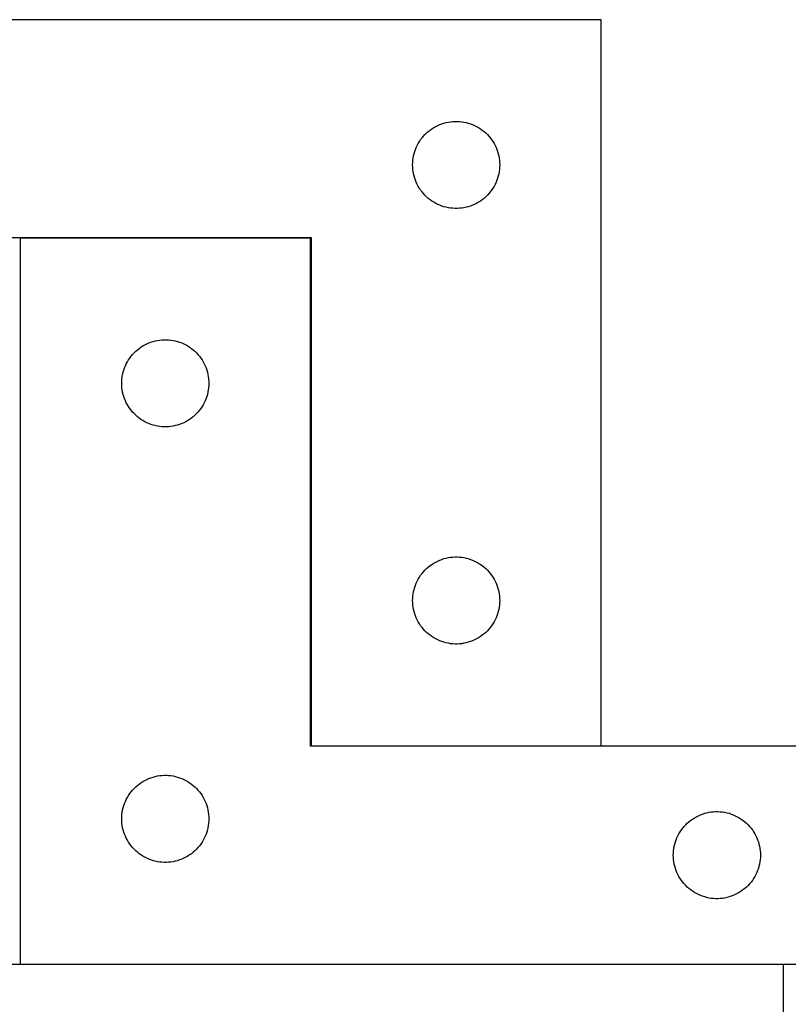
# Model space of a CAD drawing. Header units: millimetres. Extents: x 7 to 1493, y 7 to 2993.
# Tile 12 of 13: x 934 to 1199, y 2654 to 2993. Entities that reach past the tile are written whole.
import ezdxf

# ---------------------------------------------------------------- set-up
doc = ezdxf.new("R2010")
doc.units = ezdxf.units.MM
doc.layers.add('COMMON', color=5, linetype='CONTINUOUS', true_color=0x0000ff)
doc.layers.add('CUT', color=7, linetype='CONTINUOUS', true_color=0x000000)

msp = doc.modelspace()

# ---------------------------------------------------------------- linework, layer by layer
at = {"layer": 'COMMON'}
for p, q in [((934.532195, 2918.209248), (1034.532195, 2918.209248)), ((1034.632195, 2918.109248), (1034.632195, 2743.309249)), ((1034.732196, 2743.209248), (1134.732196, 2743.209248)), ((1197.439013, 2668.009248), (934.532195, 2668.009248))]:
    msp.add_line(p, q, dxfattribs=at)
at = {"layer": 'CUT'}
for p, q in [((1134.732196, 2993.309249), (834.732196, 2993.309249)), ((1134.732196, 2743.309249), (1134.732196, 2993.309249)), ((1077.682545, 2956.549431), (1078.37348, 2956.894783)), ((1078.37348, 2956.894783), (1079.081278, 2957.204109)), ((1079.081278, 2957.204109), (1079.80406, 2957.476588)), ((1079.80406, 2957.476588), (1080.539912, 2957.711497)), ((1080.539912, 2957.711497), (1081.28688, 2957.908215)), ((1081.28688, 2957.908215), (1082.042985, 2958.066219)), ((1082.042985, 2958.066219), (1082.806221, 2958.185089)), ((1082.806221, 2958.185089), (1083.574564, 2958.264512)), ((1083.574564, 2958.264512), (1084.345977, 2958.304276)), ((1084.345977, 2958.304276), (1085.118415, 2958.304276)), ((1085.118415, 2958.304276), (1085.889828, 2958.264512)), ((1085.889828, 2958.264512), (1086.658171, 2958.185089)), ((1086.658171, 2958.185089), (1087.421408, 2958.066219)), ((1087.421408, 2958.066219), (1088.177512, 2957.908215)), ((1088.177512, 2957.908215), (1088.924481, 2957.711497)), ((1088.924481, 2957.711497), (1089.660332, 2957.476588)), ((1089.660332, 2957.476588), (1090.383115, 2957.204109)), ((1090.383115, 2957.204109), (1091.090912, 2956.894783)), ((1091.090912, 2956.894783), (1091.781847, 2956.549431)), ((1073.465217, 2953.211531), (1073.989913, 2953.778412)), ((1073.989913, 2953.778412), (1074.543096, 2954.31753)), ((1074.543096, 2954.31753), (1075.123298, 2954.827456)), ((1075.123298, 2954.827456), (1075.728982, 2955.306838)), ((1075.728982, 2955.306838), (1076.35854, 2955.754405)), ((1076.35854, 2955.754405), (1077.010304, 2956.168969)), ((1077.010304, 2956.168969), (1077.682545, 2956.549431)), ((1091.781847, 2956.549431), (1092.454088, 2956.168969)), ((1092.454088, 2956.168969), (1093.105852, 2955.754405)), ((1093.105852, 2955.754405), (1093.73541, 2955.306838)), ((1093.73541, 2955.306838), (1094.341094, 2954.827456)), ((1094.341094, 2954.827456), (1094.921296, 2954.31753)), ((1094.921296, 2954.31753), (1095.474479, 2953.778412)), ((1095.474479, 2953.778412), (1095.999175, 2953.211531)), ((1070.987443, 2949.316058), (1071.31489, 2950.015656)), ((1071.31489, 2950.015656), (1071.677918, 2950.69747)), ((1071.677918, 2950.69747), (1072.075563, 2951.359692)), ((1072.075563, 2951.359692), (1072.506771, 2952.000566)), ((1072.506771, 2952.000566), (1072.970399, 2952.618392)), ((1072.970399, 2952.618392), (1073.465217, 2953.211531)), ((1095.999175, 2953.211531), (1096.493993, 2952.618392)), ((1096.493993, 2952.618392), (1096.957621, 2952.000566)), ((1096.957621, 2952.000566), (1097.38883, 2951.359692)), ((1097.38883, 2951.359692), (1097.786475, 2950.69747)), ((1097.786475, 2950.69747), (1098.149502, 2950.015656)), ((1098.149502, 2950.015656), (1098.47695, 2949.316058)), ((1070.049361, 2946.37753), (1070.22678, 2947.129316)), ((1070.22678, 2947.129316), (1070.442665, 2947.870972)), ((1070.442665, 2947.870972), (1070.696444, 2948.600531)), ((1070.696444, 2948.600531), (1070.987443, 2949.316058)), ((1098.47695, 2949.316058), (1098.767948, 2948.600531)), ((1098.767948, 2948.600531), (1099.021727, 2947.870972)), ((1099.021727, 2947.870972), (1099.237612, 2947.129316)), ((1099.237612, 2947.129316), (1099.415031, 2946.37753)), ((1069.732196, 2943.309249), (1069.752085, 2944.081431)), ((1069.752085, 2942.537068), (1069.732196, 2943.309249)), ((1069.752085, 2944.081431), (1069.811698, 2944.851564)), ((1069.811698, 2944.851564), (1069.910878, 2945.617608)), ((1069.910878, 2945.617608), (1070.049361, 2946.37753)), ((1099.415031, 2946.37753), (1099.553515, 2945.617608)), ((1099.553515, 2945.617608), (1099.652694, 2944.851564)), ((1099.652694, 2944.851564), (1099.712308, 2944.081431)), ((1099.712308, 2944.081431), (1099.732196, 2943.309249)), ((1099.732196, 2943.309249), (1099.712308, 2942.537068)), ((1069.811698, 2941.766934), (1069.752085, 2942.537068)), ((1069.910878, 2941.000891), (1069.811698, 2941.766934)), ((1070.049361, 2940.240968), (1069.910878, 2941.000891)), ((1070.22678, 2939.489183), (1070.049361, 2940.240968)), ((1099.415031, 2940.240968), (1099.237612, 2939.489183)), ((1099.553515, 2941.000891), (1099.415031, 2940.240968)), ((1099.652694, 2941.766934), (1099.553515, 2941.000891)), ((1099.712308, 2942.537068), (1099.652694, 2941.766934)), ((1070.442665, 2938.747527), (1070.22678, 2939.489183)), ((1070.696444, 2938.017968), (1070.442665, 2938.747527)), ((1070.987443, 2937.302441), (1070.696444, 2938.017968)), ((1071.31489, 2936.602842), (1070.987443, 2937.302441)), ((1071.677918, 2935.921028), (1071.31489, 2936.602842)), ((1098.149502, 2936.602842), (1097.786475, 2935.921028)), ((1098.47695, 2937.302441), (1098.149502, 2936.602842)), ((1098.767948, 2938.017968), (1098.47695, 2937.302441)), ((1099.021727, 2938.747527), (1098.767948, 2938.017968)), ((1099.237612, 2939.489183), (1099.021727, 2938.747527)), ((1072.075563, 2935.258806), (1071.677918, 2935.921028)), ((1072.506771, 2934.617933), (1072.075563, 2935.258806)), ((1072.970399, 2934.000107), (1072.506771, 2934.617933)), ((1073.465217, 2933.406968), (1072.970399, 2934.000107)), ((1073.989913, 2932.840087), (1073.465217, 2933.406968)), ((1095.999175, 2933.406968), (1095.474479, 2932.840087)), ((1096.493993, 2934.000107), (1095.999175, 2933.406968)), ((1096.957621, 2934.617933), (1096.493993, 2934.000107)), ((1097.38883, 2935.258806), (1096.957621, 2934.617933)), ((1097.786475, 2935.921028), (1097.38883, 2935.258806)), ((1074.543096, 2932.300969), (1073.989913, 2932.840087)), ((1075.123298, 2931.791043), (1074.543096, 2932.300969)), ((1075.728982, 2931.311661), (1075.123298, 2931.791043)), ((1076.35854, 2930.864094), (1075.728982, 2931.311661)), ((1077.010304, 2930.44953), (1076.35854, 2930.864094)), ((1077.682545, 2930.069067), (1077.010304, 2930.44953)), ((1078.37348, 2929.723715), (1077.682545, 2930.069067)), ((1079.081278, 2929.41439), (1078.37348, 2929.723715)), ((1091.090912, 2929.723715), (1090.383115, 2929.41439)), ((1091.781847, 2930.069067), (1091.090912, 2929.723715)), ((1092.454088, 2930.44953), (1091.781847, 2930.069067)), ((1093.105852, 2930.864094), (1092.454088, 2930.44953)), ((1093.73541, 2931.311661), (1093.105852, 2930.864094)), ((1094.341094, 2931.791043), (1093.73541, 2931.311661)), ((1094.921296, 2932.300969), (1094.341094, 2931.791043)), ((1095.474479, 2932.840087), (1094.921296, 2932.300969)), ((1079.80406, 2929.141911), (1079.081278, 2929.41439)), ((1080.539912, 2928.907001), (1079.80406, 2929.141911)), ((1081.28688, 2928.710284), (1080.539912, 2928.907001)), ((1082.042985, 2928.55228), (1081.28688, 2928.710284)), ((1082.806221, 2928.433409), (1082.042985, 2928.55228)), ((1083.574564, 2928.353986), (1082.806221, 2928.433409)), ((1084.345977, 2928.314222), (1083.574564, 2928.353986)), ((1085.118415, 2928.314222), (1084.345977, 2928.314222)), ((1085.889828, 2928.353986), (1085.118415, 2928.314222)), ((1086.658171, 2928.433409), (1085.889828, 2928.353986)), ((1087.421408, 2928.55228), (1086.658171, 2928.433409)), ((1088.177512, 2928.710284), (1087.421408, 2928.55228)), ((1088.924481, 2928.907001), (1088.177512, 2928.710284)), ((1089.660332, 2929.141911), (1088.924481, 2928.907001)), ((1090.383115, 2929.41439), (1089.660332, 2929.141911)), ((834.732196, 2918.309249), (1034.732196, 2918.309249)), ((1034.532195, 2918.109248), (934.532195, 2918.109248)), ((934.532195, 2918.109248), (934.532195, 2668.109248)), ((1034.532195, 2743.109248), (1034.532195, 2918.109248)), ((1034.732196, 2918.309249), (1034.732196, 2743.309249)), ((978.881277, 2882.004108), (979.604059, 2882.276587)), ((979.604059, 2882.276587), (980.339911, 2882.511496)), ((980.339911, 2882.511496), (981.086879, 2882.708214)), ((981.086879, 2882.708214), (981.842984, 2882.866218)), ((981.842984, 2882.866218), (982.60622, 2882.985088)), ((982.60622, 2882.985088), (983.374563, 2883.064511)), ((983.374563, 2883.064511), (984.145976, 2883.104275)), ((984.145976, 2883.104275), (984.918414, 2883.104275)), ((984.918414, 2883.104275), (985.689827, 2883.064511)), ((985.689827, 2883.064511), (986.45817, 2882.985088)), ((986.45817, 2882.985088), (987.221407, 2882.866218)), ((987.221407, 2882.866218), (987.977511, 2882.708214)), ((987.977511, 2882.708214), (988.72448, 2882.511496)), ((988.72448, 2882.511496), (989.460331, 2882.276587)), ((989.460331, 2882.276587), (990.183114, 2882.004108)), ((973.789912, 2878.578411), (974.343095, 2879.117529)), ((974.343095, 2879.117529), (974.923297, 2879.627455)), ((974.923297, 2879.627455), (975.528981, 2880.106837)), ((975.528981, 2880.106837), (976.158539, 2880.554404)), ((976.158539, 2880.554404), (976.810303, 2880.968968)), ((976.810303, 2880.968968), (977.482544, 2881.34943)), ((977.482544, 2881.34943), (978.173479, 2881.694782)), ((978.173479, 2881.694782), (978.881277, 2882.004108)), ((990.183114, 2882.004108), (990.890911, 2881.694782)), ((990.890911, 2881.694782), (991.581846, 2881.34943)), ((991.581846, 2881.34943), (992.254087, 2880.968968)), ((992.254087, 2880.968968), (992.905851, 2880.554404)), ((992.905851, 2880.554404), (993.535409, 2880.106837)), ((993.535409, 2880.106837), (994.141093, 2879.627455)), ((994.141093, 2879.627455), (994.721295, 2879.117529)), ((994.721295, 2879.117529), (995.274478, 2878.578411)), ((971.114889, 2874.815655), (971.477917, 2875.497469)), ((971.477917, 2875.497469), (971.875562, 2876.159691)), ((971.875562, 2876.159691), (972.30677, 2876.800565)), ((972.30677, 2876.800565), (972.770398, 2877.418391)), ((972.770398, 2877.418391), (973.265216, 2878.01153)), ((973.265216, 2878.01153), (973.789912, 2878.578411)), ((995.274478, 2878.578411), (995.799174, 2878.01153)), ((995.799174, 2878.01153), (996.293992, 2877.418391)), ((996.293992, 2877.418391), (996.75762, 2876.800565)), ((996.75762, 2876.800565), (997.188829, 2876.159691)), ((997.188829, 2876.159691), (997.586474, 2875.497469)), ((997.586474, 2875.497469), (997.949501, 2874.815655)), ((969.84936, 2871.177529), (970.026779, 2871.929315)), ((970.026779, 2871.929315), (970.242664, 2872.670971)), ((970.242664, 2872.670971), (970.496443, 2873.40053)), ((970.496443, 2873.40053), (970.787442, 2874.116057)), ((970.787442, 2874.116057), (971.114889, 2874.815655)), ((997.949501, 2874.815655), (998.276949, 2874.116057)), ((998.276949, 2874.116057), (998.567947, 2873.40053)), ((998.567947, 2873.40053), (998.821726, 2872.670971)), ((998.821726, 2872.670971), (999.037611, 2871.929315)), ((999.037611, 2871.929315), (999.21503, 2871.177529)), ((969.532195, 2868.109248), (969.552084, 2868.88143)), ((969.552084, 2868.88143), (969.611697, 2869.651563)), ((969.611697, 2869.651563), (969.710877, 2870.417607)), ((969.710877, 2870.417607), (969.84936, 2871.177529)), ((999.21503, 2871.177529), (999.353514, 2870.417607)), ((999.353514, 2870.417607), (999.452693, 2869.651563)), ((999.452693, 2869.651563), (999.512307, 2868.88143)), ((999.512307, 2868.88143), (999.532195, 2868.109248)), ((969.552084, 2867.337067), (969.532195, 2868.109248)), ((969.611697, 2866.566933), (969.552084, 2867.337067)), ((969.710877, 2865.80089), (969.611697, 2866.566933)), ((969.84936, 2865.040967), (969.710877, 2865.80089)), ((999.353514, 2865.80089), (999.21503, 2865.040967)), ((999.452693, 2866.566933), (999.353514, 2865.80089)), ((999.512307, 2867.337067), (999.452693, 2866.566933)), ((999.532195, 2868.109248), (999.512307, 2867.337067)), ((970.026779, 2864.289182), (969.84936, 2865.040967)), ((970.242664, 2863.547526), (970.026779, 2864.289182)), ((970.496443, 2862.817967), (970.242664, 2863.547526)), ((970.787442, 2862.10244), (970.496443, 2862.817967)), ((971.114889, 2861.402841), (970.787442, 2862.10244)), ((998.276949, 2862.10244), (997.949501, 2861.402841)), ((998.567947, 2862.817967), (998.276949, 2862.10244)), ((998.821726, 2863.547526), (998.567947, 2862.817967)), ((999.037611, 2864.289182), (998.821726, 2863.547526)), ((999.21503, 2865.040967), (999.037611, 2864.289182)), ((971.477917, 2860.721027), (971.114889, 2861.402841)), ((971.875562, 2860.058805), (971.477917, 2860.721027)), ((972.30677, 2859.417932), (971.875562, 2860.058805)), ((972.770398, 2858.800106), (972.30677, 2859.417932)), ((973.265216, 2858.206967), (972.770398, 2858.800106)), ((996.293992, 2858.800106), (995.799174, 2858.206967)), ((996.75762, 2859.417932), (996.293992, 2858.800106)), ((997.188829, 2860.058805), (996.75762, 2859.417932)), ((997.586474, 2860.721027), (997.188829, 2860.058805)), ((997.949501, 2861.402841), (997.586474, 2860.721027)), ((973.789912, 2857.640086), (973.265216, 2858.206967)), ((974.343095, 2857.100968), (973.789912, 2857.640086)), ((974.923297, 2856.591042), (974.343095, 2857.100968)), ((975.528981, 2856.11166), (974.923297, 2856.591042)), ((976.158539, 2855.664093), (975.528981, 2856.11166)), ((976.810303, 2855.249529), (976.158539, 2855.664093)), ((977.482544, 2854.869066), (976.810303, 2855.249529)), ((992.254087, 2855.249529), (991.581846, 2854.869066)), ((992.905851, 2855.664093), (992.254087, 2855.249529)), ((993.535409, 2856.11166), (992.905851, 2855.664093)), ((994.141093, 2856.591042), (993.535409, 2856.11166)), ((994.721295, 2857.100968), (994.141093, 2856.591042)), ((995.274478, 2857.640086), (994.721295, 2857.100968)), ((995.799174, 2858.206967), (995.274478, 2857.640086)), ((978.173479, 2854.523714), (977.482544, 2854.869066)), ((978.881277, 2854.214389), (978.173479, 2854.523714)), ((979.604059, 2853.94191), (978.881277, 2854.214389)), ((980.339911, 2853.707), (979.604059, 2853.94191)), ((981.086879, 2853.510283), (980.339911, 2853.707)), ((981.842984, 2853.352279), (981.086879, 2853.510283)), ((982.60622, 2853.233408), (981.842984, 2853.352279)), ((983.374563, 2853.153985), (982.60622, 2853.233408)), ((984.145976, 2853.114221), (983.374563, 2853.153985)), ((984.918414, 2853.114221), (984.145976, 2853.114221)), ((985.689827, 2853.153985), (984.918414, 2853.114221)), ((986.45817, 2853.233408), (985.689827, 2853.153985)), ((987.221407, 2853.352279), (986.45817, 2853.233408)), ((987.977511, 2853.510283), (987.221407, 2853.352279)), ((988.72448, 2853.707), (987.977511, 2853.510283)), ((989.460331, 2853.94191), (988.72448, 2853.707)), ((990.183114, 2854.214389), (989.460331, 2853.94191)), ((990.890911, 2854.523714), (990.183114, 2854.214389)), ((991.581846, 2854.869066), (990.890911, 2854.523714)), ((1079.081278, 2807.204109), (1079.80406, 2807.476588)), ((1079.80406, 2807.476588), (1080.539912, 2807.711497)), ((1080.539912, 2807.711497), (1081.28688, 2807.908215)), ((1081.28688, 2807.908215), (1082.042985, 2808.066219)), ((1082.042985, 2808.066219), (1082.806221, 2808.185089)), ((1082.806221, 2808.185089), (1083.574564, 2808.264512)), ((1083.574564, 2808.264512), (1084.345977, 2808.304276)), ((1084.345977, 2808.304276), (1085.118415, 2808.304276)), ((1085.118415, 2808.304276), (1085.889828, 2808.264512)), ((1085.889828, 2808.264512), (1086.658171, 2808.185089)), ((1086.658171, 2808.185089), (1087.421408, 2808.066219)), ((1087.421408, 2808.066219), (1088.177512, 2807.908215)), ((1088.177512, 2807.908215), (1088.924481, 2807.711497)), ((1088.924481, 2807.711497), (1089.660332, 2807.476588)), ((1089.660332, 2807.476588), (1090.383115, 2807.204109)), ((1073.989913, 2803.778412), (1074.543096, 2804.31753)), ((1074.543096, 2804.31753), (1075.123298, 2804.827456)), ((1075.123298, 2804.827456), (1075.728982, 2805.306838)), ((1075.728982, 2805.306838), (1076.35854, 2805.754405)), ((1076.35854, 2805.754405), (1077.010304, 2806.168969)), ((1077.010304, 2806.168969), (1077.682545, 2806.549431)), ((1077.682545, 2806.549431), (1078.37348, 2806.894783)), ((1078.37348, 2806.894783), (1079.081278, 2807.204109)), ((1090.383115, 2807.204109), (1091.090912, 2806.894783)), ((1091.090912, 2806.894783), (1091.781847, 2806.549431)), ((1091.781847, 2806.549431), (1092.454088, 2806.168969)), ((1092.454088, 2806.168969), (1093.105852, 2805.754405)), ((1093.105852, 2805.754405), (1093.73541, 2805.306838)), ((1093.73541, 2805.306838), (1094.341094, 2804.827456)), ((1094.341094, 2804.827456), (1094.921296, 2804.31753)), ((1094.921296, 2804.31753), (1095.474479, 2803.778412)), ((1071.31489, 2800.015656), (1071.677918, 2800.69747)), ((1071.677918, 2800.69747), (1072.075563, 2801.359692)), ((1072.075563, 2801.359692), (1072.506771, 2802.000566)), ((1072.506771, 2802.000566), (1072.970399, 2802.618392)), ((1072.970399, 2802.618392), (1073.465217, 2803.211531)), ((1073.465217, 2803.211531), (1073.989913, 2803.778412)), ((1095.474479, 2803.778412), (1095.999175, 2803.211531)), ((1095.999175, 2803.211531), (1096.493993, 2802.618392)), ((1096.493993, 2802.618392), (1096.957621, 2802.000566)), ((1096.957621, 2802.000566), (1097.38883, 2801.359692)), ((1097.38883, 2801.359692), (1097.786475, 2800.69747)), ((1097.786475, 2800.69747), (1098.149502, 2800.015656)), ((1070.22678, 2797.129316), (1070.442665, 2797.870972)), ((1070.442665, 2797.870972), (1070.696444, 2798.600531)), ((1070.696444, 2798.600531), (1070.987443, 2799.316058)), ((1070.987443, 2799.316058), (1071.31489, 2800.015656)), ((1098.149502, 2800.015656), (1098.47695, 2799.316058)), ((1098.47695, 2799.316058), (1098.767948, 2798.600531)), ((1098.767948, 2798.600531), (1099.021727, 2797.870972)), ((1099.021727, 2797.870972), (1099.237612, 2797.129316)), ((1069.732196, 2793.309249), (1069.752085, 2794.081431)), ((1069.752085, 2794.081431), (1069.811698, 2794.851564)), ((1069.811698, 2794.851564), (1069.910878, 2795.617608)), ((1069.910878, 2795.617608), (1070.049361, 2796.37753)), ((1070.049361, 2796.37753), (1070.22678, 2797.129316)), ((1099.237612, 2797.129316), (1099.415031, 2796.37753)), ((1099.415031, 2796.37753), (1099.553515, 2795.617608)), ((1099.553515, 2795.617608), (1099.652694, 2794.851564)), ((1099.652694, 2794.851564), (1099.712308, 2794.081431)), ((1099.712308, 2794.081431), (1099.732196, 2793.309249)), ((1069.752085, 2792.537068), (1069.732196, 2793.309249)), ((1069.811698, 2791.766934), (1069.752085, 2792.537068)), ((1069.910878, 2791.000891), (1069.811698, 2791.766934)), ((1070.049361, 2790.240968), (1069.910878, 2791.000891)), ((1099.553515, 2791.000891), (1099.415031, 2790.240968)), ((1099.652694, 2791.766934), (1099.553515, 2791.000891)), ((1099.712308, 2792.537068), (1099.652694, 2791.766934)), ((1099.732196, 2793.309249), (1099.712308, 2792.537068)), ((1070.22678, 2789.489183), (1070.049361, 2790.240968)), ((1070.442665, 2788.747527), (1070.22678, 2789.489183)), ((1070.696444, 2788.017968), (1070.442665, 2788.747527)), ((1070.987443, 2787.302441), (1070.696444, 2788.017968)), ((1071.31489, 2786.602842), (1070.987443, 2787.302441)), ((1098.47695, 2787.302441), (1098.149502, 2786.602842)), ((1098.767948, 2788.017968), (1098.47695, 2787.302441)), ((1099.021727, 2788.747527), (1098.767948, 2788.017968)), ((1099.237612, 2789.489183), (1099.021727, 2788.747527)), ((1099.415031, 2790.240968), (1099.237612, 2789.489183)), ((1071.677918, 2785.921028), (1071.31489, 2786.602842)), ((1072.075563, 2785.258806), (1071.677918, 2785.921028)), ((1072.506771, 2784.617933), (1072.075563, 2785.258806)), ((1072.970399, 2784.000107), (1072.506771, 2784.617933)), ((1073.465217, 2783.406968), (1072.970399, 2784.000107)), ((1096.493993, 2784.000107), (1095.999175, 2783.406968)), ((1096.957621, 2784.617933), (1096.493993, 2784.000107)), ((1097.38883, 2785.258806), (1096.957621, 2784.617933)), ((1097.786475, 2785.921028), (1097.38883, 2785.258806)), ((1098.149502, 2786.602842), (1097.786475, 2785.921028)), ((1073.989913, 2782.840087), (1073.465217, 2783.406968)), ((1074.543096, 2782.300969), (1073.989913, 2782.840087)), ((1075.123298, 2781.791043), (1074.543096, 2782.300969)), ((1075.728982, 2781.311661), (1075.123298, 2781.791043)), ((1076.35854, 2780.864094), (1075.728982, 2781.311661)), ((1077.010304, 2780.44953), (1076.35854, 2780.864094)), ((1077.682545, 2780.069067), (1077.010304, 2780.44953)), ((1092.454088, 2780.44953), (1091.781847, 2780.069067)), ((1093.105852, 2780.864094), (1092.454088, 2780.44953)), ((1093.73541, 2781.311661), (1093.105852, 2780.864094)), ((1094.341094, 2781.791043), (1093.73541, 2781.311661)), ((1094.921296, 2782.300969), (1094.341094, 2781.791043)), ((1095.474479, 2782.840087), (1094.921296, 2782.300969)), ((1095.999175, 2783.406968), (1095.474479, 2782.840087)), ((1078.37348, 2779.723715), (1077.682545, 2780.069067)), ((1079.081278, 2779.41439), (1078.37348, 2779.723715)), ((1079.80406, 2779.141911), (1079.081278, 2779.41439)), ((1080.539912, 2778.907001), (1079.80406, 2779.141911)), ((1081.28688, 2778.710284), (1080.539912, 2778.907001)), ((1082.042985, 2778.55228), (1081.28688, 2778.710284)), ((1082.806221, 2778.433409), (1082.042985, 2778.55228)), ((1083.574564, 2778.353986), (1082.806221, 2778.433409)), ((1084.345977, 2778.314222), (1083.574564, 2778.353986)), ((1085.118415, 2778.314222), (1084.345977, 2778.314222)), ((1085.889828, 2778.353986), (1085.118415, 2778.314222)), ((1086.658171, 2778.433409), (1085.889828, 2778.353986)), ((1087.421408, 2778.55228), (1086.658171, 2778.433409)), ((1088.177512, 2778.710284), (1087.421408, 2778.55228)), ((1088.924481, 2778.907001), (1088.177512, 2778.710284)), ((1089.660332, 2779.141911), (1088.924481, 2778.907001)), ((1090.383115, 2779.41439), (1089.660332, 2779.141911)), ((1091.090912, 2779.723715), (1090.383115, 2779.41439)), ((1091.781847, 2780.069067), (1091.090912, 2779.723715)), ((1234.532195, 2743.109248), (1034.532195, 2743.109248)), ((1034.732196, 2743.309249), (1134.732196, 2743.309249)), ((981.086879, 2732.708214), (981.842984, 2732.866218)), ((981.842984, 2732.866218), (982.60622, 2732.985088)), ((982.60622, 2732.985088), (983.374563, 2733.064511)), ((983.374563, 2733.064511), (984.145976, 2733.104275)), ((984.145976, 2733.104275), (984.918414, 2733.104275)), ((984.918414, 2733.104275), (985.689827, 2733.064511)), ((985.689827, 2733.064511), (986.45817, 2732.985088)), ((986.45817, 2732.985088), (987.221407, 2732.866218)), ((987.221407, 2732.866218), (987.977511, 2732.708214)), ((974.343095, 2729.117529), (974.923297, 2729.627455)), ((974.923297, 2729.627455), (975.528981, 2730.106837)), ((975.528981, 2730.106837), (976.158539, 2730.554404)), ((976.158539, 2730.554404), (976.810303, 2730.968968)), ((976.810303, 2730.968968), (977.482544, 2731.34943)), ((977.482544, 2731.34943), (978.173479, 2731.694782)), ((978.173479, 2731.694782), (978.881277, 2732.004108)), ((978.881277, 2732.004108), (979.604059, 2732.276587)), ((979.604059, 2732.276587), (980.339911, 2732.511496)), ((980.339911, 2732.511496), (981.086879, 2732.708214)), ((987.977511, 2732.708214), (988.72448, 2732.511496)), ((988.72448, 2732.511496), (989.460331, 2732.276587)), ((989.460331, 2732.276587), (990.183114, 2732.004108)), ((990.183114, 2732.004108), (990.890911, 2731.694782)), ((990.890911, 2731.694782), (991.581846, 2731.34943)), ((991.581846, 2731.34943), (992.254087, 2730.968968)), ((992.254087, 2730.968968), (992.905851, 2730.554404)), ((992.905851, 2730.554404), (993.535409, 2730.106837)), ((993.535409, 2730.106837), (994.141093, 2729.627455)), ((994.141093, 2729.627455), (994.721295, 2729.117529)), ((971.477917, 2725.497469), (971.875562, 2726.159691)), ((971.875562, 2726.159691), (972.30677, 2726.800565)), ((972.30677, 2726.800565), (972.770398, 2727.418391)), ((972.770398, 2727.418391), (973.265216, 2728.01153)), ((973.265216, 2728.01153), (973.789912, 2728.578411)), ((973.789912, 2728.578411), (974.343095, 2729.117529)), ((994.721295, 2729.117529), (995.274478, 2728.578411)), ((995.274478, 2728.578411), (995.799174, 2728.01153)), ((995.799174, 2728.01153), (996.293992, 2727.418391)), ((996.293992, 2727.418391), (996.75762, 2726.800565)), ((996.75762, 2726.800565), (997.188829, 2726.159691)), ((997.188829, 2726.159691), (997.586474, 2725.497469)), ((970.242664, 2722.670971), (970.496443, 2723.40053)), ((970.496443, 2723.40053), (970.787442, 2724.116057)), ((970.787442, 2724.116057), (971.114889, 2724.815655)), ((971.114889, 2724.815655), (971.477917, 2725.497469)), ((997.586474, 2725.497469), (997.949501, 2724.815655)), ((997.949501, 2724.815655), (998.276949, 2724.116057)), ((998.276949, 2724.116057), (998.567947, 2723.40053)), ((998.567947, 2723.40053), (998.821726, 2722.670971)), ((969.552084, 2718.88143), (969.611697, 2719.651563)), ((969.611697, 2719.651563), (969.710877, 2720.417607)), ((969.710877, 2720.417607), (969.84936, 2721.177529)), ((969.84936, 2721.177529), (970.026779, 2721.929315)), ((970.026779, 2721.929315), (970.242664, 2722.670971)), ((998.821726, 2722.670971), (999.037611, 2721.929315)), ((999.037611, 2721.929315), (999.21503, 2721.177529)), ((999.21503, 2721.177529), (999.353514, 2720.417607)), ((999.353514, 2720.417607), (999.452693, 2719.651563)), ((999.452693, 2719.651563), (999.512307, 2718.88143)), ((1168.173479, 2719.194782), (1168.881277, 2719.504108)), ((1168.881277, 2719.504108), (1169.604059, 2719.776587)), ((1169.604059, 2719.776587), (1170.339911, 2720.011496)), ((1170.339911, 2720.011496), (1171.086879, 2720.208214)), ((1171.086879, 2720.208214), (1171.842984, 2720.366218)), ((1171.842984, 2720.366218), (1172.60622, 2720.485088)), ((1172.60622, 2720.485088), (1173.374563, 2720.564511)), ((1173.374563, 2720.564511), (1174.145976, 2720.604275)), ((1174.145976, 2720.604275), (1174.918414, 2720.604275)), ((1174.918414, 2720.604275), (1175.689827, 2720.564511)), ((1175.689827, 2720.564511), (1176.45817, 2720.485088)), ((1176.45817, 2720.485088), (1177.221407, 2720.366218)), ((1177.221407, 2720.366218), (1177.977511, 2720.208214)), ((1177.977511, 2720.208214), (1178.72448, 2720.011496)), ((1178.72448, 2720.011496), (1179.460331, 2719.776587)), ((1179.460331, 2719.776587), (1180.183114, 2719.504108)), ((1180.183114, 2719.504108), (1180.890911, 2719.194782)), ((969.532195, 2718.109248), (969.552084, 2718.88143)), ((969.552084, 2717.337067), (969.532195, 2718.109248)), ((969.611697, 2716.566933), (969.552084, 2717.337067)), ((969.710877, 2715.80089), (969.611697, 2716.566933)), ((999.452693, 2716.566933), (999.353514, 2715.80089)), ((999.512307, 2717.337067), (999.452693, 2716.566933)), ((999.512307, 2718.88143), (999.532195, 2718.109248)), ((999.532195, 2718.109248), (999.512307, 2717.337067)), ((1163.265216, 2715.51153), (1163.789912, 2716.078411)), ((1163.789912, 2716.078411), (1164.343095, 2716.617529)), ((1164.343095, 2716.617529), (1164.923297, 2717.127455)), ((1164.923297, 2717.127455), (1165.528981, 2717.606837)), ((1165.528981, 2717.606837), (1166.158539, 2718.054404)), ((1166.158539, 2718.054404), (1166.810303, 2718.468968)), ((1166.810303, 2718.468968), (1167.482544, 2718.84943)), ((1167.482544, 2718.84943), (1168.173479, 2719.194782)), ((1180.890911, 2719.194782), (1181.581846, 2718.84943)), ((1181.581846, 2718.84943), (1182.254087, 2718.468968)), ((1182.254087, 2718.468968), (1182.905851, 2718.054404)), ((1182.905851, 2718.054404), (1183.535409, 2717.606837)), ((1183.535409, 2717.606837), (1184.141093, 2717.127455)), ((1184.141093, 2717.127455), (1184.721295, 2716.617529)), ((1184.721295, 2716.617529), (1185.274478, 2716.078411)), ((1185.274478, 2716.078411), (1185.799174, 2715.51153)), ((969.84936, 2715.040967), (969.710877, 2715.80089)), ((970.026779, 2714.289182), (969.84936, 2715.040967)), ((970.242664, 2713.547526), (970.026779, 2714.289182)), ((970.496443, 2712.817967), (970.242664, 2713.547526)), ((970.787442, 2712.10244), (970.496443, 2712.817967)), ((998.567947, 2712.817967), (998.276949, 2712.10244)), ((998.821726, 2713.547526), (998.567947, 2712.817967)), ((999.037611, 2714.289182), (998.821726, 2713.547526)), ((999.21503, 2715.040967), (999.037611, 2714.289182)), ((999.353514, 2715.80089), (999.21503, 2715.040967)), ((1161.114889, 2712.315655), (1161.477917, 2712.997469)), ((1161.477917, 2712.997469), (1161.875562, 2713.659691)), ((1161.875562, 2713.659691), (1162.30677, 2714.300565)), ((1162.30677, 2714.300565), (1162.770398, 2714.918391)), ((1162.770398, 2714.918391), (1163.265216, 2715.51153)), ((1185.799174, 2715.51153), (1186.293992, 2714.918391)), ((1186.293992, 2714.918391), (1186.75762, 2714.300565)), ((1186.75762, 2714.300565), (1187.188829, 2713.659691)), ((1187.188829, 2713.659691), (1187.586474, 2712.997469)), ((1187.586474, 2712.997469), (1187.949501, 2712.315655)), ((971.114889, 2711.402841), (970.787442, 2712.10244)), ((971.477917, 2710.721027), (971.114889, 2711.402841)), ((971.875562, 2710.058805), (971.477917, 2710.721027)), ((972.30677, 2709.417932), (971.875562, 2710.058805)), ((972.770398, 2708.800106), (972.30677, 2709.417932)), ((996.75762, 2709.417932), (996.293992, 2708.800106)), ((997.188829, 2710.058805), (996.75762, 2709.417932)), ((997.586474, 2710.721027), (997.188829, 2710.058805)), ((997.949501, 2711.402841), (997.586474, 2710.721027)), ((998.276949, 2712.10244), (997.949501, 2711.402841)), ((1159.84936, 2708.677529), (1160.026779, 2709.429315)), ((1160.026779, 2709.429315), (1160.242664, 2710.170971)), ((1160.242664, 2710.170971), (1160.496443, 2710.90053)), ((1160.496443, 2710.90053), (1160.787442, 2711.616057)), ((1160.787442, 2711.616057), (1161.114889, 2712.315655)), ((1187.949501, 2712.315655), (1188.276949, 2711.616057)), ((1188.276949, 2711.616057), (1188.567947, 2710.90053)), ((1188.567947, 2710.90053), (1188.821726, 2710.170971)), ((1188.821726, 2710.170971), (1189.037611, 2709.429315)), ((1189.037611, 2709.429315), (1189.21503, 2708.677529)), ((973.265216, 2708.206967), (972.770398, 2708.800106)), ((973.789912, 2707.640086), (973.265216, 2708.206967)), ((974.343095, 2707.100968), (973.789912, 2707.640086)), ((974.923297, 2706.591042), (974.343095, 2707.100968)), ((975.528981, 2706.11166), (974.923297, 2706.591042)), ((976.158539, 2705.664093), (975.528981, 2706.11166)), ((993.535409, 2706.11166), (992.905851, 2705.664093)), ((994.141093, 2706.591042), (993.535409, 2706.11166)), ((994.721295, 2707.100968), (994.141093, 2706.591042)), ((995.274478, 2707.640086), (994.721295, 2707.100968)), ((995.799174, 2708.206967), (995.274478, 2707.640086)), ((996.293992, 2708.800106), (995.799174, 2708.206967)), ((1159.532195, 2705.609248), (1159.552084, 2706.38143)), ((1159.552084, 2706.38143), (1159.611697, 2707.151563)), ((1159.611697, 2707.151563), (1159.710877, 2707.917607)), ((1159.710877, 2707.917607), (1159.84936, 2708.677529)), ((1189.21503, 2708.677529), (1189.353514, 2707.917607)), ((1189.353514, 2707.917607), (1189.452693, 2707.151563)), ((1189.452693, 2707.151563), (1189.512307, 2706.38143)), ((1189.512307, 2706.38143), (1189.532195, 2705.609248)), ((976.810303, 2705.249529), (976.158539, 2705.664093)), ((977.482544, 2704.869066), (976.810303, 2705.249529)), ((978.173479, 2704.523714), (977.482544, 2704.869066)), ((978.881277, 2704.214389), (978.173479, 2704.523714)), ((979.604059, 2703.94191), (978.881277, 2704.214389)), ((980.339911, 2703.707), (979.604059, 2703.94191)), ((981.086879, 2703.510283), (980.339911, 2703.707)), ((981.842984, 2703.352279), (981.086879, 2703.510283)), ((982.60622, 2703.233408), (981.842984, 2703.352279)), ((983.374563, 2703.153985), (982.60622, 2703.233408)), ((984.145976, 2703.114221), (983.374563, 2703.153985)), ((984.918414, 2703.114221), (984.145976, 2703.114221)), ((985.689827, 2703.153985), (984.918414, 2703.114221)), ((986.45817, 2703.233408), (985.689827, 2703.153985)), ((987.221407, 2703.352279), (986.45817, 2703.233408)), ((987.977511, 2703.510283), (987.221407, 2703.352279)), ((988.72448, 2703.707), (987.977511, 2703.510283)), ((989.460331, 2703.94191), (988.72448, 2703.707)), ((990.183114, 2704.214389), (989.460331, 2703.94191)), ((990.890911, 2704.523714), (990.183114, 2704.214389)), ((991.581846, 2704.869066), (990.890911, 2704.523714)), ((992.254087, 2705.249529), (991.581846, 2704.869066)), ((992.905851, 2705.664093), (992.254087, 2705.249529)), ((1159.552084, 2704.837067), (1159.532195, 2705.609248)), ((1159.611697, 2704.066933), (1159.552084, 2704.837067)), ((1159.710877, 2703.30089), (1159.611697, 2704.066933)), ((1159.84936, 2702.540967), (1159.710877, 2703.30089)), ((1160.026779, 2701.789182), (1159.84936, 2702.540967)), ((1189.21503, 2702.540967), (1189.037611, 2701.789182)), ((1189.353514, 2703.30089), (1189.21503, 2702.540967)), ((1189.452693, 2704.066933), (1189.353514, 2703.30089)), ((1189.512307, 2704.837067), (1189.452693, 2704.066933)), ((1189.532195, 2705.609248), (1189.512307, 2704.837067)), ((1160.242664, 2701.047526), (1160.026779, 2701.789182)), ((1160.496443, 2700.317967), (1160.242664, 2701.047526)), ((1160.787442, 2699.60244), (1160.496443, 2700.317967)), ((1161.114889, 2698.902841), (1160.787442, 2699.60244)), ((1188.276949, 2699.60244), (1187.949501, 2698.902841)), ((1188.567947, 2700.317967), (1188.276949, 2699.60244)), ((1188.821726, 2701.047526), (1188.567947, 2700.317967)), ((1189.037611, 2701.789182), (1188.821726, 2701.047526)), ((1161.477917, 2698.221027), (1161.114889, 2698.902841)), ((1161.875562, 2697.558805), (1161.477917, 2698.221027)), ((1162.30677, 2696.917932), (1161.875562, 2697.558805)), ((1162.770398, 2696.300106), (1162.30677, 2696.917932)), ((1163.265216, 2695.706967), (1162.770398, 2696.300106)), ((1163.789912, 2695.140086), (1163.265216, 2695.706967)), ((1185.799174, 2695.706967), (1185.274478, 2695.140086)), ((1186.293992, 2696.300106), (1185.799174, 2695.706967)), ((1186.75762, 2696.917932), (1186.293992, 2696.300106)), ((1187.188829, 2697.558805), (1186.75762, 2696.917932)), ((1187.586474, 2698.221027), (1187.188829, 2697.558805)), ((1187.949501, 2698.902841), (1187.586474, 2698.221027)), ((1164.343095, 2694.600968), (1163.789912, 2695.140086)), ((1164.923297, 2694.091042), (1164.343095, 2694.600968)), ((1165.528981, 2693.61166), (1164.923297, 2694.091042)), ((1166.158539, 2693.164093), (1165.528981, 2693.61166)), ((1166.810303, 2692.749529), (1166.158539, 2693.164093)), ((1167.482544, 2692.369066), (1166.810303, 2692.749529)), ((1168.173479, 2692.023714), (1167.482544, 2692.369066)), ((1181.581846, 2692.369066), (1180.890911, 2692.023714)), ((1182.254087, 2692.749529), (1181.581846, 2692.369066)), ((1182.905851, 2693.164093), (1182.254087, 2692.749529)), ((1183.535409, 2693.61166), (1182.905851, 2693.164093)), ((1184.141093, 2694.091042), (1183.535409, 2693.61166)), ((1184.721295, 2694.600968), (1184.141093, 2694.091042)), ((1185.274478, 2695.140086), (1184.721295, 2694.600968)), ((1168.881277, 2691.714389), (1168.173479, 2692.023714)), ((1169.604059, 2691.44191), (1168.881277, 2691.714389)), ((1170.339911, 2691.207), (1169.604059, 2691.44191)), ((1171.086879, 2691.010283), (1170.339911, 2691.207)), ((1171.842984, 2690.852279), (1171.086879, 2691.010283)), ((1172.60622, 2690.733408), (1171.842984, 2690.852279)), ((1173.374563, 2690.653985), (1172.60622, 2690.733408)), ((1174.145976, 2690.614221), (1173.374563, 2690.653985)), ((1174.918414, 2690.614221), (1174.145976, 2690.614221)), ((1175.689827, 2690.653985), (1174.918414, 2690.614221)), ((1176.45817, 2690.733408), (1175.689827, 2690.653985)), ((1177.221407, 2690.852279), (1176.45817, 2690.733408)), ((1177.977511, 2691.010283), (1177.221407, 2690.852279)), ((1178.72448, 2691.207), (1177.977511, 2691.010283)), ((1179.460331, 2691.44191), (1178.72448, 2691.207)), ((1180.183114, 2691.714389), (1179.460331, 2691.44191)), ((1180.890911, 2692.023714), (1180.183114, 2691.714389)), ((1197.439013, 2667.909247), (897.439013, 2667.909247)), ((934.532195, 2668.109248), (1234.532195, 2668.109248)), ((1197.439013, 2417.909247), (1197.439013, 2667.909247))]:
    msp.add_line(p, q, dxfattribs=at)

doc.saveas('drawing.dxf')
